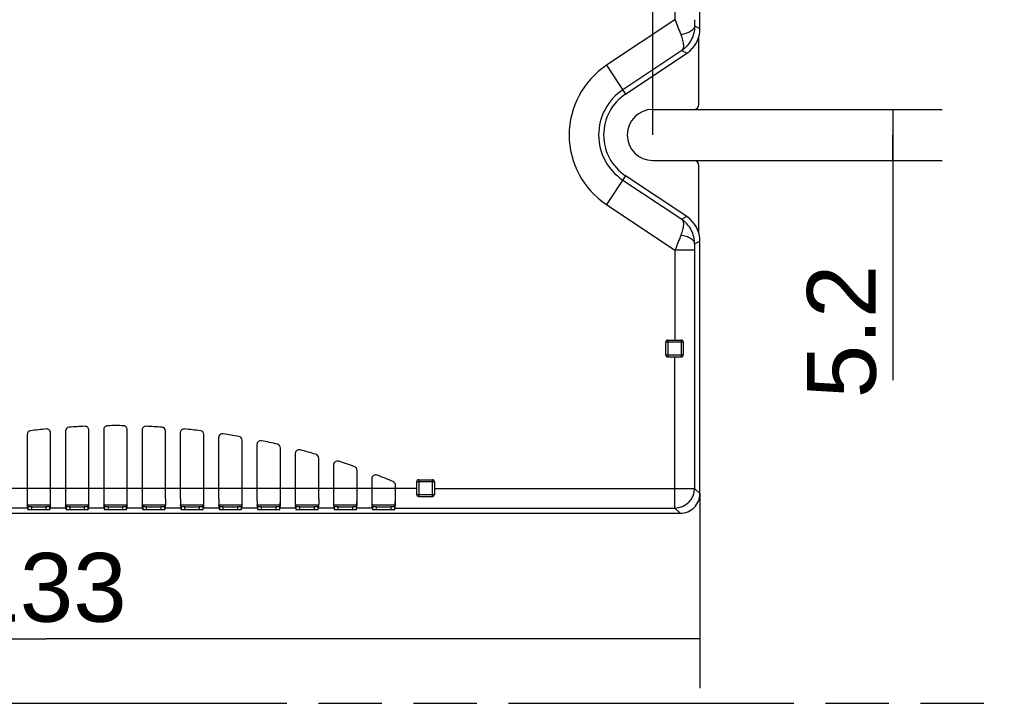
# Model space of a CAD drawing. Header units: millimetres. Extents: x 0 to 210, y 0 to 297.
# Tile 9 of 26: x 82 to 112, y 133 to 154. Entities that reach past the tile are written whole.
import ezdxf
from ezdxf.enums import TextEntityAlignment as Align

# ---------------------------------------------------------------- set-up
doc = ezdxf.new("R2010")
doc.units = ezdxf.units.MM
doc.header["$LTSCALE"] = 19.36
doc.linetypes.add('PHANTOM', pattern=[0.8, 0.45, -0.05, 0.1, -0.05, 0.1, -0.05])
doc.layers.get('0').update_dxf_attribs({"linetype": 'CONTINUOUS'})
doc.layers.add('DEFAULT_3', color=7, linetype='PHANTOM')
doc.layers.add('Z_DIM_2D', color=7, linetype='CONTINUOUS')
doc.styles.add('TEXTSTYLE_3', font='helveticaneueltw1g-ltcn.otf')
doc.dimstyles.new('DIMSTYLE_2', dxfattribs={"dimtxt": 2.1, "dimasz": 3.5, "dimexe": 1.5, "dimexo": 0, "dimgap": 0.525, "dimtad": 1, "dimdec": 1, "dimlfac": 3.333333, "dimdsep": 46, "dimtxsty": 'TEXTSTYLE_3', "dimblk": '_FILLED', "dimblk1": '_FILLED', "dimblk2": '_FILLED', "dimcen": 0.09, "dimclrt": 5, "dimadec": 3, "dimazin": 2, "dimtp": 0.5, "dimtm": 0.5, "dimtfac": 1, "dimtdec": 1, "dimtofl": 0, "dimtmove": 0, "dimatfit": 3, "dimldrblk": '_FILLED', "dimfxl": 0, "dimtolj": 1, "dimarcsym": 0})
doc.dimstyles.new('DIMSTYLE_3', dxfattribs={"dimtxt": 2.1, "dimasz": 3.5, "dimexe": 1.5, "dimexo": 0, "dimgap": 0.525, "dimtad": 1, "dimdec": 3, "dimlfac": 3.333333, "dimdsep": 46, "dimtxsty": 'TEXTSTYLE_3', "dimblk": '_FILLED', "dimblk1": '_FILLED', "dimblk2": '_FILLED', "dimcen": 0.09, "dimclrt": 5, "dimadec": 3, "dimazin": 2, "dimtp": 0.1, "dimtm": 0.1, "dimtfac": 1, "dimtdec": 3, "dimtofl": 0, "dimtmove": 0, "dimatfit": 3, "dimldrblk": '_FILLED', "dimfxl": 0, "dimtolj": 1, "dimarcsym": 0})

# ---------------------------------------------------------------- blocks, each defined once
blk = doc.blocks.new('*D3')
at = {"layer": 'Z_DIM_2D', "color": 2, "linetype": 'Continuous', "transparency": 16777216}
for p, q in [((62.526, 139.069), (62.526, 133.145)), ((102.438, 139.081), (102.438, 133.145)), ((62.526, 134.645), (82.482, 134.645)), ((102.438, 134.645), (82.482, 134.645))]:
    blk.add_line(p, q, dxfattribs=at)
at = {"layer": 'Z_DIM_2D', "color": 5, "linetype": 'Continuous', "transparency": 16777216, "style": 'TEXTSTYLE_3'}
blk.add_text('133', height=2.1, dxfattribs=at).set_placement((82.482, 135.17), align=Align.CENTER)
blk = doc.blocks.new('_FILLED')
at = {"color": 0, "linetype": 'ByBlock'}
blk.add_solid([(0, 0), (-1, 0.125), (-1, -0.125)], dxfattribs=at)
blk = doc.blocks.new('_NONE')
blk = doc.blocks.new('*D5')
at = {"layer": 'Z_DIM_2D', "color": 2, "linetype": 'Continuous', "transparency": 16777216}
for p, q in [((102.253, 150.811), (109.835, 150.811)), ((108.335, 150.811), (108.335, 150.031)), ((108.335, 149.251), (108.335, 150.031)), ((108.335, 150.031), (108.335, 142.543)), ((102.253, 149.251), (109.835, 149.251))]:
    blk.add_line(p, q, dxfattribs=at)
at = {"layer": 'Z_DIM_2D', "color": 5, "linetype": 'Continuous', "transparency": 16777216, "style": 'TEXTSTYLE_3'}
blk.add_text('5.2', height=2.1, rotation=90, dxfattribs=at).set_placement((107.81, 146.07), align=Align.RIGHT)
blk = doc.blocks.new('*D6')
at = {"layer": 'Z_DIM_2D', "color": 2, "linetype": 'Continuous', "transparency": 16777216}
for p, q in [((64.245, 150.031), (64.245, 164.819)), ((100.998, 150.031), (100.998, 164.819)), ((64.245, 163.319), (82.621, 163.319)), ((100.998, 163.319), (82.621, 163.319))]:
    blk.add_line(p, q, dxfattribs=at)
at = {"layer": 'Z_DIM_2D', "color": 5, "linetype": 'Continuous', "transparency": 16777216, "style": 'TEXTSTYLE_3'}
blk.add_text('122.5', height=2.1, dxfattribs=at).set_placement((80.887, 163.844), align=Align.CENTER)

msp = doc.modelspace()

# ---------------------------------------------------------------- linework, layer by layer
at = {"color": 7, "linetype": 'Continuous'}
for p, q in [((102.43757, 153.27251), (102.43757, 160.98089)), ((102.40301, 150.96073), (102.40301, 153.02819)), ((100.16669, 151.27961), (102.03624, 152.52346)), ((100.99757, 150.81076), (102.25304, 150.81076)), ((100.99757, 149.25076), (102.25304, 149.25076)), ((102.40301, 147.03296), (102.40301, 149.10079)), ((102.03642, 147.53731), (100.16639, 148.7821)), ((102.43757, 139.08063), (102.43757, 146.78837)), ((101.45383, 143.76698), (101.87383, 143.76698)), ((101.39383, 143.31698), (101.39383, 143.70698)), ((101.93383, 143.31698), (101.93383, 143.70698)), ((101.45383, 143.25698), (101.87383, 143.25698)), ((81.88836, 140.88299), (81.88836, 138.92594)), ((82.60679, 138.7224), (82.60679, 140.9347)), ((83.05836, 140.99061), (83.05836, 138.92594)), ((83.77679, 138.7224), (83.77679, 141.01635)), ((84.22836, 141.03493), (84.22836, 138.92594)), ((84.94679, 138.7224), (84.94679, 141.03493)), ((85.39836, 141.01635), (85.39836, 138.92594)), ((86.11679, 138.92594), (86.11679, 140.99061)), ((86.56836, 140.9347), (86.56836, 138.92594)), ((87.28679, 138.7224), (87.28679, 140.88299)), ((87.73836, 140.78925), (87.73836, 138.92594)), ((88.45679, 138.7224), (88.45679, 140.71112)), ((88.90836, 140.57872), (88.90836, 138.92594)), ((89.62679, 138.7224), (89.62679, 140.47345)), ((90.07836, 140.30114), (90.07836, 138.92594)), ((90.79679, 138.92594), (90.79679, 140.16772)), ((91.24836, 139.95382), (91.24836, 138.92594)), ((91.96679, 138.7224), (91.96679, 139.7909)), ((92.41836, 139.53317), (92.41836, 138.92594)), ((93.13679, 138.7224), (93.13633, 139.35498)), ((93.78928, 139.05462), (93.78928, 139.44462)), ((93.84928, 139.50462), (94.26928, 139.50462)), ((94.32928, 139.44462), (94.32928, 139.05462)), ((93.84928, 138.99462), (94.26928, 138.99462)), ((81.88836, 138.74033), (81.88836, 138.72242)), ((81.9101, 138.68473), (81.89428, 138.73218)), ((81.89428, 138.64221), (81.9101, 138.59476)), ((81.9101, 138.68473), (81.9101, 138.59476)), ((82.03009, 138.68162), (82.46505, 138.68162)), ((82.60086, 138.73218), (82.58505, 138.68473)), ((82.58505, 138.59476), (82.58505, 138.68473)), ((82.58505, 138.59476), (82.60086, 138.64221)), ((83.05836, 138.74033), (83.05836, 138.72242)), ((83.0801, 138.68473), (83.06428, 138.73218)), ((83.06428, 138.64221), (83.0801, 138.59476)), ((83.0801, 138.68473), (83.0801, 138.59476)), ((83.20009, 138.68162), (83.63505, 138.68162)), ((83.77086, 138.73218), (83.75505, 138.68473)), ((83.75505, 138.59476), (83.75505, 138.68473)), ((83.75505, 138.59476), (83.77086, 138.64221)), ((84.22836, 138.74033), (84.22836, 138.72242)), ((84.2501, 138.68473), (84.23428, 138.73218)), ((84.23428, 138.64221), (84.2501, 138.59476)), ((84.2501, 138.68473), (84.2501, 138.59476)), ((84.37009, 138.68162), (84.80505, 138.68162)), ((84.94086, 138.73218), (84.92505, 138.68473)), ((84.92505, 138.59476), (84.92505, 138.68473)), ((84.92505, 138.59476), (84.94086, 138.64221)), ((85.39836, 138.73969), (85.39836, 138.72242)), ((85.4201, 138.68473), (85.40428, 138.73218)), ((85.40428, 138.64221), (85.4201, 138.59476)), ((85.4201, 138.68473), (85.4201, 138.59476)), ((85.54009, 138.68162), (85.97505, 138.68162)), ((86.11086, 138.73218), (86.09505, 138.68473)), ((86.09505, 138.59476), (86.09505, 138.68473)), ((86.09505, 138.59476), (86.11086, 138.64221)), ((86.11679, 138.7224), (86.11679, 138.73969)), ((86.56836, 138.74033), (86.56836, 138.72242)), ((86.5901, 138.68473), (86.57428, 138.73218)), ((86.57428, 138.64221), (86.5901, 138.59476)), ((86.5901, 138.68473), (86.5901, 138.59476)), ((86.71009, 138.68162), (87.14505, 138.68162)), ((87.28086, 138.73218), (87.26505, 138.68473)), ((87.26505, 138.59476), (87.26505, 138.68473)), ((87.26505, 138.59476), (87.28086, 138.64221)), ((87.73836, 138.74033), (87.73836, 138.72242)), ((87.7601, 138.68473), (87.74428, 138.73218)), ((87.74428, 138.64221), (87.7601, 138.59476)), ((87.7601, 138.68473), (87.7601, 138.59476)), ((87.88009, 138.68162), (88.31505, 138.68162)), ((88.45086, 138.73218), (88.43505, 138.68473)), ((88.43505, 138.59476), (88.43505, 138.68473)), ((88.43505, 138.59476), (88.45086, 138.64221)), ((88.90836, 138.74033), (88.90836, 138.72242)), ((88.9301, 138.68473), (88.91428, 138.73218)), ((88.91428, 138.64221), (88.9301, 138.59476)), ((88.9301, 138.68473), (88.9301, 138.59476)), ((89.05009, 138.68162), (89.48505, 138.68162)), ((89.62086, 138.73218), (89.60505, 138.68473)), ((89.60505, 138.59476), (89.60505, 138.68473)), ((89.60505, 138.59476), (89.62086, 138.64221)), ((90.07836, 138.74035), (90.07836, 138.67371)), ((90.1001, 138.68473), (90.08428, 138.73218)), ((90.08428, 138.64221), (90.1001, 138.59476)), ((90.1001, 138.68473), (90.1001, 138.59476)), ((90.22009, 138.68162), (90.65505, 138.68162)), ((90.79086, 138.73218), (90.77505, 138.68473)), ((90.77505, 138.59476), (90.77505, 138.68473)), ((90.77505, 138.59476), (90.79086, 138.64221)), ((90.79679, 138.67371), (90.79679, 138.74036)), ((91.24836, 138.74033), (91.24836, 138.72242)), ((91.2701, 138.68473), (91.25428, 138.73218)), ((91.25428, 138.64221), (91.2701, 138.59476)), ((91.2701, 138.68473), (91.2701, 138.59476)), ((91.39009, 138.68162), (91.82505, 138.68162)), ((91.96086, 138.73218), (91.94505, 138.68473)), ((91.94505, 138.59476), (91.94505, 138.68473)), ((91.94505, 138.59476), (91.96086, 138.64221)), ((92.41836, 138.74033), (92.41836, 138.72242)), ((92.4401, 138.68473), (92.42428, 138.73218)), ((92.42428, 138.64221), (92.4401, 138.59476)), ((92.4401, 138.68473), (92.4401, 138.59476)), ((92.56009, 138.68162), (92.99505, 138.68162)), ((93.13086, 138.73218), (93.11505, 138.68473)), ((93.11505, 138.59476), (93.11505, 138.68473)), ((93.11505, 138.59476), (93.13086, 138.64221)), ((68.2456, 138.48076), (101.8377, 138.48076)), ((82.03009, 138.59165), (82.46505, 138.59165)), ((83.20009, 138.59165), (83.63505, 138.59165)), ((84.37009, 138.59165), (84.80505, 138.59165)), ((85.54009, 138.59165), (85.97505, 138.59165)), ((86.71009, 138.59165), (87.14505, 138.59165)), ((87.88009, 138.59165), (88.31505, 138.59165)), ((89.05009, 138.59165), (89.48505, 138.59165)), ((90.22009, 138.59165), (90.65505, 138.59165)), ((91.39009, 138.59165), (91.82505, 138.59165)), ((92.56009, 138.59165), (92.99505, 138.59165))]:
    msp.add_line(p, q, dxfattribs=at)
at = {"color": 9, "linetype": 'Continuous'}
for p, q in [((101.67632, 156.29454), (101.67632, 153.54936)), ((101.67632, 153.54936), (99.58313, 152.15672)), ((102.43757, 153.27251), (102.27732, 153.35837)), ((101.88244, 152.60587), (100.08149, 151.40766)), ((101.88244, 152.60587), (102.03624, 152.52346)), ((99.58313, 152.15672), (100.16669, 151.27961)), ((100.16639, 148.7821), (99.58263, 147.90513)), ((100.08117, 148.65407), (101.88261, 147.45493)), ((99.58263, 147.90513), (101.67632, 146.51145)), ((102.03642, 147.53731), (101.88261, 147.45493)), ((102.27732, 146.70254), (102.43757, 146.78837)), ((102.27612, 146.51145), (101.67632, 146.51145)), ((101.67632, 146.51145), (101.67632, 143.76698)), ((102.27612, 146.51145), (102.27612, 139.24201)), ((101.45383, 143.76698), (101.45383, 143.25698)), ((101.87383, 143.25698), (101.87383, 143.76698)), ((101.93383, 143.70698), (101.39383, 143.70698)), ((101.39383, 143.31698), (101.93383, 143.31698)), ((101.67632, 138.64221), (101.67632, 143.25698)), ((93.78928, 139.24201), (70.11563, 139.24201)), ((94.32928, 139.44462), (93.78928, 139.44462)), ((93.84928, 139.50462), (93.84928, 138.99462)), ((94.26928, 138.99462), (94.26928, 139.50462)), ((94.32928, 139.24201), (102.27612, 139.24201)), ((102.43757, 139.08055), (102.27612, 139.24201)), ((93.78928, 139.05462), (94.32928, 139.05462)), ((81.89428, 138.64221), (81.43086, 138.64221)), ((82.60086, 138.73218), (81.89428, 138.73218)), ((82.03009, 138.59165), (82.03009, 138.68162)), ((82.46505, 138.68162), (82.46505, 138.59165)), ((83.06428, 138.64221), (82.60086, 138.64221)), ((83.77086, 138.73218), (83.06428, 138.73218)), ((83.20009, 138.59165), (83.20009, 138.68162)), ((83.63505, 138.68162), (83.63505, 138.59165)), ((84.23428, 138.64221), (83.77086, 138.64221)), ((84.94086, 138.73218), (84.23428, 138.73218)), ((84.37009, 138.59165), (84.37009, 138.68162)), ((84.80505, 138.68162), (84.80505, 138.59165)), ((85.40428, 138.64221), (84.94086, 138.64221)), ((86.11086, 138.73218), (85.40428, 138.73218)), ((85.54009, 138.59165), (85.54009, 138.68162)), ((85.97505, 138.68162), (85.97505, 138.59165)), ((86.57428, 138.64221), (86.11086, 138.64221)), ((87.28086, 138.73218), (86.57428, 138.73218)), ((86.71009, 138.59165), (86.71009, 138.68162)), ((87.14505, 138.68162), (87.14505, 138.59165)), ((87.74428, 138.64221), (87.28086, 138.64221)), ((88.45086, 138.73218), (87.74428, 138.73218)), ((87.88009, 138.59165), (87.88009, 138.68162)), ((88.31505, 138.68162), (88.31505, 138.59165)), ((88.91428, 138.64221), (88.45086, 138.64221)), ((89.62086, 138.73218), (88.91428, 138.73218)), ((89.05009, 138.59165), (89.05009, 138.68162)), ((89.48505, 138.68162), (89.48505, 138.59165)), ((90.08428, 138.64221), (89.62086, 138.64221)), ((90.79086, 138.73218), (90.08428, 138.73218)), ((90.22009, 138.59165), (90.22009, 138.68162)), ((90.65505, 138.68162), (90.65505, 138.59165)), ((91.25428, 138.64221), (90.79086, 138.64221)), ((91.96086, 138.73218), (91.25428, 138.73218)), ((91.39009, 138.59165), (91.39009, 138.68162)), ((91.82505, 138.68162), (91.82505, 138.59165)), ((92.42428, 138.64221), (91.96086, 138.64221)), ((93.13086, 138.73218), (92.42428, 138.73218)), ((92.56009, 138.59165), (92.56009, 138.68162)), ((92.99505, 138.68162), (92.99505, 138.59165)), ((93.13086, 138.64221), (101.67632, 138.64221)), ((101.67632, 138.64221), (101.83778, 138.48076))]:
    msp.add_line(p, q, dxfattribs=at)
for centre, radius, start, end in [((177.70658, 182.92598), 81.50821, 201.1255709, 201.4702639), ((115.84004, 153.53945), 13.56393, 179.958167, 180.764936), ((100.99757, 150.03076), 2.5535, 123.636514, 236.35), ((100.99757, 150.03076), 1.6538, 123.636572, 236.35), ((173.06653, 118.93396), 76.53156, 158.511587, 158.8788379), ((117.00916, 146.514), 14.73304, 179.266777, 180.009913), ((101.67583, 139.2425), 0.60029, 270.046841, 359.953159)]:
    msp.add_arc(centre, radius, start, end, dxfattribs=at)
at = {"color": 7, "linetype": 'Continuous'}
for centre, radius, start, end in [((100.99757, 150.03076), 1.5, 123.636572, 236.35), ((100.99757, 150.03076), 0.78, 90, 270), ((101.45383, 143.70698), 0.06, 90, 180), ((101.87383, 143.70698), 0.06, 0, 90), ((101.45383, 143.31698), 0.06, 180, 270), ((101.87383, 143.31698), 0.06, 270, 360), ((82.48679, 140.9347), 0.11999, 0.000068, 95.537838), ((83.17835, 140.99061), 0.11999, 93.707959, 179.999766), ((83.65679, 141.01635), 0.11999, 0.000142, 92.451905), ((84.82679, 141.03493), 0.11999, 0.000575, 90.313733), ((85.51835, 141.01635), 0.11999, 87.548562, 179.999858), ((85.99679, 140.99061), 0.11999, 0.000233, 86.292462), ((86.68835, 140.9347), 0.11999, 84.462653, 179.999931), ((82.00835, 140.88299), 0.11999, 96.799346, 179.999743), ((87.1668, 140.88299), 0.11999, 0.000257, 83.201054), ((87.85835, 140.78925), 0.11999, 81.360516, 180.000029), ((88.3368, 140.71112), 0.11999, 0.000271, 80.089601), ((89.02835, 140.57872), 0.11999, 78.2326, 180.000157), ((89.5068, 140.47345), 0.11999, 0.000045, 76.94853), ((90.19835, 140.30114), 0.11999, 75.068633, 180.000322), ((90.6768, 140.16772), 0.11999, 0.00006, 73.76672), ((91.36835, 139.95382), 0.11999, 71.855544, 179.999873), ((91.8468, 139.7909), 0.11999, 0.000069, 70.532534), ((92.53835, 139.53317), 0.11999, 68.583477, 180.000399), ((93.0168, 139.33899), 0.11999, 7.618659, 67.232389), ((93.84928, 139.44462), 0.06, 90, 180), ((94.26928, 139.44462), 0.06, 0, 90), ((93.84928, 139.05462), 0.06, 180, 270), ((94.26928, 139.05462), 0.06, 270, 360), ((101.8378, 139.08053), 0.59977, 269.99097, 0.008883), ((103.93677, 139.02555), 22.0471, 180.258878, 180.741247), ((75.81426, 138.90677), 6.78956, 358.91145, 359.349237), ((105.10677, 139.02555), 22.0471, 180.258878, 180.741247), ((76.98426, 138.90677), 6.78956, 358.91145, 359.349237), ((106.27677, 139.02555), 22.0471, 180.258878, 180.741247), ((78.15426, 138.90677), 6.78956, 358.91145, 359.349237), ((107.34729, 139.02474), 21.94761, 180.257915, 180.744149), ((108.61677, 139.02555), 22.0471, 180.258878, 180.741247), ((80.49426, 138.90677), 6.78956, 358.91145, 359.349237), ((109.78677, 139.02555), 22.0471, 180.258878, 180.741247), ((81.66426, 138.90677), 6.78956, 358.91145, 359.349237), ((110.95677, 139.02555), 22.0471, 180.258878, 180.741247), ((82.83426, 138.90677), 6.78956, 358.91145, 359.349237), ((112.1463, 139.0257), 22.06662, 180.259032, 180.74094), ((113.29677, 139.02555), 22.0471, 180.258878, 180.741247), ((85.17426, 138.90677), 6.78956, 358.91145, 359.349237), ((114.46677, 139.02555), 22.0471, 180.258878, 180.741247), ((86.34426, 138.90677), 6.78956, 358.91145, 359.349237)]:
    msp.add_arc(centre, radius, start, end, dxfattribs=at)
for centre, major_axis, ratio, start_param, end_param in [((101.53726, 153.27284), (0.79366, -0.42523), 0.99955902, -0.49168011, 0.4916801), ((102.25298, 150.96079), (0.10611, -0.10611), 0.99956151, -0.78517887, 0.78517887), ((102.25298, 149.10073), (0.10611, 0.10611), 0.99956151, -0.78517887, 0.78517887), ((101.53726, 146.78804), (0.79371, 0.42514), 0.99955908, -0.49156298, 0.49156298), ((84.58757, 119.25786), (-21.89921, 0), 0.99996192, -1.47418803, -1.45209206), ((84.58757, 119.25786), (-21.89921, 0), 0.99996192, -1.52804615, -1.50604633), ((84.58757, 119.25786), (-21.89921, 0), 0.99996192, -1.58173424, -1.56014003), ((84.58757, 119.25786), (-21.89921, 0), 0.99996192, -1.63554628, -1.61354646), ((84.58757, 119.25786), (-21.89921, 0), 0.99996192, -1.68950056, -1.66740458), ((84.58757, 119.25786), (-21.89921, 0), 0.99996192, -1.74380471, -1.72154563), ((84.58757, 119.25786), (-21.89921, 0), 0.99996192, -1.79862981, -1.77613621), ((84.58757, 119.25786), (-21.89921, 0), 0.99996192, -1.85416178, -1.83135545), ((84.58757, 119.25786), (-21.89921, 0), 0.99996192, -1.91060785, -1.88740119), ((84.58757, 119.25786), (-21.89921, 0), 0.99996192, -1.96820508, -1.94449675)]:
    msp.add_ellipse(centre, major_axis=major_axis, ratio=ratio, start_param=start_param, end_param=end_param, dxfattribs=at)
at = {"color": 9, "linetype": 'Continuous'}
for points, knots in [([(102.27732, 153.35837), (102.2759, 153.32966), (102.25684, 153.28351), (102.2108, 153.23338), (102.13856, 153.17883), (102.01825, 153.12601), (101.91177, 153.10138), (101.85442, 153.09249)], [0, 0, 0, 0, 0.16262267, 0.26490759, 0.3842969, 0.67172079, 1, 1, 1, 1]), ([(101.85442, 153.09249), (101.87652, 153.03634), (101.90427, 152.9549), (101.92695, 152.84791), (101.93949, 152.74328), (101.92939, 152.64297), (101.88243, 152.60586)], [0, 0, 0, 0, 0.35839216, 0.510918, 0.64452032, 1, 1, 1, 1]), ([(102.27732, 153.35837), (102.278, 153.21074), (102.20603, 152.91374), (102.00187, 152.6869), (101.88244, 152.60587)], [0, 0, 0, 0, 0.50565378, 1, 1, 1, 1]), ([(101.88261, 147.45493), (101.90334, 147.43861), (101.92505, 147.39738), (101.93476, 147.33568), (101.93473, 147.25074), (101.91059, 147.12535), (101.87623, 147.02346), (101.85457, 146.96847)], [0, 0, 0, 0, 0.15520575, 0.2533435, 0.36861057, 0.65227091, 1, 1, 1, 1]), ([(102.27732, 146.70254), (102.27796, 146.84878), (102.20687, 147.14558), (102.00313, 147.37313), (101.88261, 147.45493)], [0, 0, 0, 0, 0.50101387, 1, 1, 1, 1]), ([(102.27732, 146.70254), (102.27584, 146.73243), (102.25533, 146.7802), (102.20694, 146.83102), (102.1333, 146.88493), (102.01428, 146.93598), (101.90994, 146.95988), (101.85455, 146.96848)], [0, 0, 0, 0, 0.16935322, 0.27482491, 0.39653566, 0.68284688, 1, 1, 1, 1])]:
    msp.add_open_spline(points, degree=3, knots=knots, dxfattribs=at)
at = {"color": 7, "linetype": 'Continuous'}
for points, knots in [([(84.3542, 141.15477), (84.35269, 141.15485), (84.3503, 141.15493), (84.33238, 141.15493), (84.30023, 141.14823), (84.26087, 141.12146), (84.23453, 141.08181), (84.22836, 141.05047), (84.22836, 141.03493)], [0, 0, 0, 0, 0.0235688, 0.03717674, 0.27852488, 0.51859297, 0.75865827, 1, 1, 1, 1]), ([(81.89178, 138.72241), (81.89195, 138.71135), (81.89237, 138.69208), (81.89266, 138.66746), (81.89377, 138.65194), (81.89358, 138.64431), (81.89428, 138.64221)], [0, 0, 0, 0, 0.41368428, 0.72119678, 0.91757764, 1, 1, 1, 1]), ([(81.89378, 138.73692), (81.89381, 138.73632), (81.89396, 138.73475), (81.89397, 138.73312), (81.89428, 138.73218)], [0, 0, 0, 0, 0.3763799, 1, 1, 1, 1]), ([(82.03009, 138.68162), (82.01486, 138.68162), (81.99273, 138.68171), (81.96461, 138.68212), (81.94661, 138.68242), (81.93211, 138.68306), (81.92051, 138.68308), (81.91472, 138.68445), (81.91036, 138.68392), (81.9101, 138.68473)], [0, 0, 0, 0, 0.38035359, 0.55234149, 0.70334209, 0.82771506, 0.92064783, 0.9786947, 1, 1, 1, 1]), ([(82.58505, 138.68473), (82.58478, 138.68392), (82.58042, 138.68445), (82.57463, 138.68308), (82.56303, 138.68306), (82.54853, 138.68242), (82.53054, 138.68212), (82.50241, 138.68171), (82.48028, 138.68162), (82.46505, 138.68162)], [0, 0, 0, 0, 0.02130546, 0.07935228, 0.1722852, 0.29665825, 0.4476589, 0.61964675, 1, 1, 1, 1]), ([(82.60086, 138.73218), (82.60128, 138.73342), (82.60129, 138.73781), (82.60234, 138.75289), (82.60239, 138.76687), (82.6026, 138.77778)], [0, 0, 0, 0, 0.08584441, 0.28240152, 1, 1, 1, 1]), ([(82.60086, 138.64221), (82.60156, 138.64431), (82.60138, 138.65194), (82.60248, 138.66746), (82.60277, 138.69208), (82.60319, 138.71134), (82.60336, 138.72241)], [0, 0, 0, 0, 0.08242017, 0.27878619, 0.58629902, 1, 1, 1, 1]), ([(83.06178, 138.72241), (83.06195, 138.71135), (83.06237, 138.69208), (83.06266, 138.66746), (83.06377, 138.65194), (83.06358, 138.64431), (83.06428, 138.64221)], [0, 0, 0, 0, 0.41368428, 0.72119678, 0.91757764, 1, 1, 1, 1]), ([(83.06378, 138.73692), (83.06381, 138.73632), (83.06396, 138.73475), (83.06397, 138.73312), (83.06428, 138.73218)], [0, 0, 0, 0, 0.3763799, 1, 1, 1, 1]), ([(83.20009, 138.68162), (83.18486, 138.68162), (83.16273, 138.68171), (83.13461, 138.68212), (83.11661, 138.68242), (83.10211, 138.68306), (83.09051, 138.68308), (83.08472, 138.68445), (83.08036, 138.68392), (83.0801, 138.68473)], [0, 0, 0, 0, 0.38035359, 0.55234149, 0.70334209, 0.82771506, 0.92064783, 0.9786947, 1, 1, 1, 1]), ([(83.75505, 138.68473), (83.75478, 138.68392), (83.75042, 138.68445), (83.74463, 138.68308), (83.73303, 138.68306), (83.71853, 138.68242), (83.70054, 138.68212), (83.67241, 138.68171), (83.65028, 138.68162), (83.63505, 138.68162)], [0, 0, 0, 0, 0.02130546, 0.07935228, 0.1722852, 0.29665825, 0.4476589, 0.61964675, 1, 1, 1, 1]), ([(83.77086, 138.73218), (83.77128, 138.73342), (83.77129, 138.73781), (83.77234, 138.75289), (83.77239, 138.76687), (83.7726, 138.77778)], [0, 0, 0, 0, 0.08584441, 0.28240152, 1, 1, 1, 1]), ([(83.77086, 138.64221), (83.77156, 138.64431), (83.77138, 138.65194), (83.77248, 138.66746), (83.77277, 138.69208), (83.77319, 138.71134), (83.77336, 138.72241)], [0, 0, 0, 0, 0.08242017, 0.27878619, 0.58629902, 1, 1, 1, 1]), ([(84.23178, 138.72241), (84.23195, 138.71135), (84.23237, 138.69208), (84.23266, 138.66746), (84.23377, 138.65194), (84.23358, 138.64431), (84.23428, 138.64221)], [0, 0, 0, 0, 0.41368428, 0.72119678, 0.91757764, 1, 1, 1, 1]), ([(84.23378, 138.73692), (84.23381, 138.73632), (84.23396, 138.73475), (84.23397, 138.73312), (84.23428, 138.73218)], [0, 0, 0, 0, 0.3763799, 1, 1, 1, 1]), ([(84.37009, 138.68162), (84.35486, 138.68162), (84.33273, 138.68171), (84.30461, 138.68212), (84.28661, 138.68242), (84.27211, 138.68306), (84.26051, 138.68308), (84.25472, 138.68445), (84.25036, 138.68392), (84.2501, 138.68473)], [0, 0, 0, 0, 0.38035359, 0.55234149, 0.70334209, 0.82771506, 0.92064783, 0.9786947, 1, 1, 1, 1]), ([(84.92505, 138.68473), (84.92478, 138.68392), (84.92042, 138.68445), (84.91463, 138.68308), (84.90303, 138.68306), (84.88853, 138.68242), (84.87054, 138.68212), (84.84241, 138.68171), (84.82028, 138.68162), (84.80505, 138.68162)], [0, 0, 0, 0, 0.02130546, 0.07935228, 0.1722852, 0.29665825, 0.4476589, 0.61964675, 1, 1, 1, 1]), ([(84.94086, 138.73218), (84.94128, 138.73342), (84.94129, 138.73781), (84.94234, 138.75289), (84.94239, 138.76687), (84.9426, 138.77778)], [0, 0, 0, 0, 0.08584441, 0.28240152, 1, 1, 1, 1]), ([(84.94086, 138.64221), (84.94156, 138.64431), (84.94138, 138.65194), (84.94248, 138.66746), (84.94277, 138.69208), (84.94319, 138.71134), (84.94336, 138.72241)], [0, 0, 0, 0, 0.08242017, 0.27878619, 0.58629902, 1, 1, 1, 1]), ([(85.40178, 138.72241), (85.40195, 138.71135), (85.40237, 138.69208), (85.40266, 138.66746), (85.40377, 138.65194), (85.40358, 138.64431), (85.40428, 138.64221)], [0, 0, 0, 0, 0.41368428, 0.72119678, 0.91757764, 1, 1, 1, 1]), ([(85.40378, 138.73692), (85.40381, 138.73632), (85.40396, 138.73475), (85.40397, 138.73312), (85.40428, 138.73218)], [0, 0, 0, 0, 0.37637963, 1, 1, 1, 1]), ([(85.54009, 138.68162), (85.52486, 138.68162), (85.50273, 138.68171), (85.47461, 138.68212), (85.45661, 138.68242), (85.44211, 138.68306), (85.43051, 138.68308), (85.42472, 138.68445), (85.42036, 138.68392), (85.4201, 138.68473)], [0, 0, 0, 0, 0.38035389, 0.5523419, 0.70334255, 0.82771551, 0.92064822, 0.97869487, 1, 1, 1, 1]), ([(86.09505, 138.68473), (86.09478, 138.68392), (86.09042, 138.68445), (86.08463, 138.68308), (86.07303, 138.68306), (86.05853, 138.68242), (86.04053, 138.68212), (86.01241, 138.68171), (85.99028, 138.68162), (85.97505, 138.68162)], [0, 0, 0, 0, 0.02130546, 0.0793523, 0.17228525, 0.29665833, 0.447659, 0.61964685, 1, 1, 1, 1]), ([(86.11086, 138.64221), (86.11156, 138.64431), (86.11138, 138.65194), (86.11248, 138.66746), (86.11277, 138.69208), (86.11319, 138.71134), (86.11336, 138.72241)], [0, 0, 0, 0, 0.08242066, 0.27878975, 0.58630184, 1, 1, 1, 1]), ([(86.11524, 138.92594), (86.11514, 138.90802), (86.11475, 138.84594), (86.11421, 138.78386), (86.11361, 138.73969)], [0, 0, 0, 0, 0.28858251, 1, 1, 1, 1]), ([(86.57178, 138.72241), (86.57195, 138.71135), (86.57237, 138.69208), (86.57266, 138.66746), (86.57377, 138.65194), (86.57358, 138.64431), (86.57428, 138.64221)], [0, 0, 0, 0, 0.41368428, 0.72119678, 0.91757764, 1, 1, 1, 1]), ([(86.57378, 138.73692), (86.57381, 138.73632), (86.57396, 138.73475), (86.57397, 138.73312), (86.57428, 138.73218)], [0, 0, 0, 0, 0.3763799, 1, 1, 1, 1]), ([(86.71009, 138.68162), (86.69486, 138.68162), (86.67273, 138.68171), (86.64461, 138.68212), (86.62661, 138.68242), (86.61211, 138.68306), (86.60051, 138.68308), (86.59472, 138.68445), (86.59036, 138.68392), (86.5901, 138.68473)], [0, 0, 0, 0, 0.38035359, 0.55234149, 0.70334209, 0.82771506, 0.92064783, 0.9786947, 1, 1, 1, 1]), ([(87.26505, 138.68473), (87.26478, 138.68392), (87.26042, 138.68445), (87.25463, 138.68308), (87.24303, 138.68306), (87.22853, 138.68242), (87.21054, 138.68212), (87.18241, 138.68171), (87.16028, 138.68162), (87.14505, 138.68162)], [0, 0, 0, 0, 0.02130546, 0.07935228, 0.1722852, 0.29665825, 0.4476589, 0.61964675, 1, 1, 1, 1]), ([(87.28086, 138.73218), (87.28128, 138.73342), (87.28129, 138.73781), (87.28234, 138.75289), (87.28239, 138.76687), (87.2826, 138.77778)], [0, 0, 0, 0, 0.08584441, 0.28240152, 1, 1, 1, 1]), ([(87.28086, 138.64221), (87.28156, 138.64431), (87.28138, 138.65194), (87.28248, 138.66746), (87.28277, 138.69208), (87.28319, 138.71134), (87.28336, 138.72241)], [0, 0, 0, 0, 0.08242017, 0.27878619, 0.58629902, 1, 1, 1, 1]), ([(87.74178, 138.72241), (87.74195, 138.71135), (87.74237, 138.69208), (87.74266, 138.66746), (87.74377, 138.65194), (87.74358, 138.64431), (87.74428, 138.64221)], [0, 0, 0, 0, 0.41368428, 0.72119678, 0.91757764, 1, 1, 1, 1]), ([(87.74378, 138.73692), (87.74381, 138.73632), (87.74396, 138.73475), (87.74397, 138.73312), (87.74428, 138.73218)], [0, 0, 0, 0, 0.3763799, 1, 1, 1, 1]), ([(87.88009, 138.68162), (87.86486, 138.68162), (87.84273, 138.68171), (87.81461, 138.68212), (87.79661, 138.68242), (87.78211, 138.68306), (87.77051, 138.68308), (87.76472, 138.68445), (87.76036, 138.68392), (87.7601, 138.68473)], [0, 0, 0, 0, 0.38035359, 0.55234149, 0.70334209, 0.82771506, 0.92064783, 0.9786947, 1, 1, 1, 1]), ([(88.43505, 138.68473), (88.43478, 138.68392), (88.43042, 138.68445), (88.42463, 138.68308), (88.41303, 138.68306), (88.39853, 138.68242), (88.38054, 138.68212), (88.35241, 138.68171), (88.33028, 138.68162), (88.31505, 138.68162)], [0, 0, 0, 0, 0.02130546, 0.07935228, 0.1722852, 0.29665825, 0.4476589, 0.61964675, 1, 1, 1, 1]), ([(88.45086, 138.73218), (88.45128, 138.73342), (88.45129, 138.73781), (88.45234, 138.75289), (88.45239, 138.76687), (88.4526, 138.77778)], [0, 0, 0, 0, 0.08584441, 0.28240152, 1, 1, 1, 1]), ([(88.45086, 138.64221), (88.45156, 138.64431), (88.45138, 138.65194), (88.45248, 138.66746), (88.45277, 138.69208), (88.45319, 138.71134), (88.45336, 138.72241)], [0, 0, 0, 0, 0.08242017, 0.27878619, 0.58629902, 1, 1, 1, 1]), ([(88.91178, 138.72241), (88.91195, 138.71135), (88.91237, 138.69208), (88.91266, 138.66746), (88.91377, 138.65194), (88.91358, 138.64431), (88.91428, 138.64221)], [0, 0, 0, 0, 0.41368428, 0.72119678, 0.91757764, 1, 1, 1, 1]), ([(88.91378, 138.73692), (88.91381, 138.73632), (88.91396, 138.73475), (88.91397, 138.73312), (88.91428, 138.73218)], [0, 0, 0, 0, 0.3763799, 1, 1, 1, 1]), ([(89.05009, 138.68162), (89.03486, 138.68162), (89.01273, 138.68171), (88.98461, 138.68212), (88.96661, 138.68242), (88.95211, 138.68306), (88.94051, 138.68308), (88.93472, 138.68445), (88.93036, 138.68392), (88.9301, 138.68473)], [0, 0, 0, 0, 0.38035359, 0.55234149, 0.70334209, 0.82771506, 0.92064783, 0.9786947, 1, 1, 1, 1]), ([(89.60505, 138.68473), (89.60478, 138.68392), (89.60042, 138.68445), (89.59463, 138.68308), (89.58303, 138.68306), (89.56853, 138.68242), (89.55054, 138.68212), (89.52241, 138.68171), (89.50028, 138.68162), (89.48505, 138.68162)], [0, 0, 0, 0, 0.02130546, 0.07935228, 0.1722852, 0.29665825, 0.4476589, 0.61964675, 1, 1, 1, 1]), ([(89.62086, 138.73218), (89.62128, 138.73342), (89.62129, 138.73781), (89.62234, 138.75289), (89.62239, 138.76687), (89.6226, 138.77778)], [0, 0, 0, 0, 0.08584441, 0.28240152, 1, 1, 1, 1]), ([(89.62086, 138.64221), (89.62156, 138.64431), (89.62138, 138.65194), (89.62248, 138.66746), (89.62277, 138.69208), (89.62319, 138.71134), (89.62336, 138.72241)], [0, 0, 0, 0, 0.08242017, 0.27878619, 0.58629902, 1, 1, 1, 1]), ([(90.08428, 138.64221), (90.08332, 138.6451), (90.08383, 138.65589), (90.08292, 138.66625), (90.08273, 138.67371)], [0, 0, 0, 0, 0.28964412, 1, 1, 1, 1]), ([(90.08378, 138.73692), (90.08381, 138.73632), (90.08396, 138.73475), (90.08397, 138.73312), (90.08428, 138.73218)], [0, 0, 0, 0, 0.37637963, 1, 1, 1, 1]), ([(90.22009, 138.68162), (90.20486, 138.68162), (90.18273, 138.68171), (90.15461, 138.68212), (90.13661, 138.68242), (90.12211, 138.68306), (90.11051, 138.68308), (90.10472, 138.68445), (90.10036, 138.68392), (90.1001, 138.68473)], [0, 0, 0, 0, 0.38035389, 0.5523419, 0.70334255, 0.82771551, 0.92064822, 0.97869487, 1, 1, 1, 1]), ([(90.76888, 138.68376), (90.75435, 138.68262), (90.71637, 138.68206), (90.67843, 138.68162), (90.65505, 138.68162)], [0, 0, 0, 0, 0.38387719, 1, 1, 1, 1]), ([(90.77505, 138.68473), (90.77487, 138.68419), (90.77203, 138.68438), (90.77039, 138.68388), (90.76888, 138.68376)], [0, 0, 0, 0, 0.27265057, 1, 1, 1, 1]), ([(90.79086, 138.64221), (90.79183, 138.6451), (90.79131, 138.65589), (90.79222, 138.66625), (90.79241, 138.67371)], [0, 0, 0, 0, 0.28965358, 1, 1, 1, 1]), ([(90.79524, 138.92594), (90.79514, 138.90811), (90.79475, 138.84624), (90.79422, 138.78438), (90.79362, 138.74036)], [0, 0, 0, 0, 0.28829128, 1, 1, 1, 1]), ([(91.25178, 138.72241), (91.25195, 138.71135), (91.25237, 138.69208), (91.25266, 138.66746), (91.25377, 138.65194), (91.25358, 138.64431), (91.25428, 138.64221)], [0, 0, 0, 0, 0.41368428, 0.72119678, 0.91757764, 1, 1, 1, 1]), ([(91.25378, 138.73692), (91.25381, 138.73632), (91.25396, 138.73475), (91.25397, 138.73312), (91.25428, 138.73218)], [0, 0, 0, 0, 0.3763799, 1, 1, 1, 1]), ([(91.39009, 138.68162), (91.37486, 138.68162), (91.35273, 138.68171), (91.32461, 138.68212), (91.30661, 138.68242), (91.29211, 138.68306), (91.28051, 138.68308), (91.27472, 138.68445), (91.27036, 138.68392), (91.2701, 138.68473)], [0, 0, 0, 0, 0.38035359, 0.55234149, 0.70334209, 0.82771506, 0.92064783, 0.9786947, 1, 1, 1, 1]), ([(91.94505, 138.68473), (91.94478, 138.68392), (91.94042, 138.68445), (91.93463, 138.68308), (91.92303, 138.68306), (91.90853, 138.68242), (91.89054, 138.68212), (91.86241, 138.68171), (91.84028, 138.68162), (91.82505, 138.68162)], [0, 0, 0, 0, 0.02130546, 0.07935228, 0.1722852, 0.29665825, 0.4476589, 0.61964675, 1, 1, 1, 1]), ([(91.96086, 138.73218), (91.96128, 138.73342), (91.96129, 138.73781), (91.96234, 138.75289), (91.96239, 138.76687), (91.9626, 138.77778)], [0, 0, 0, 0, 0.08584441, 0.28240152, 1, 1, 1, 1]), ([(91.96086, 138.64221), (91.96156, 138.64431), (91.96138, 138.65194), (91.96248, 138.66746), (91.96277, 138.69208), (91.96319, 138.71134), (91.96336, 138.72241)], [0, 0, 0, 0, 0.08242017, 0.27878619, 0.58629902, 1, 1, 1, 1]), ([(92.42178, 138.72241), (92.42195, 138.71135), (92.42237, 138.69208), (92.42266, 138.66746), (92.42377, 138.65194), (92.42358, 138.64431), (92.42428, 138.64221)], [0, 0, 0, 0, 0.41368428, 0.72119678, 0.91757764, 1, 1, 1, 1]), ([(92.42378, 138.73692), (92.42381, 138.73632), (92.42396, 138.73475), (92.42397, 138.73312), (92.42428, 138.73218)], [0, 0, 0, 0, 0.3763799, 1, 1, 1, 1]), ([(92.56009, 138.68162), (92.54486, 138.68162), (92.52273, 138.68171), (92.49461, 138.68212), (92.47661, 138.68242), (92.46211, 138.68306), (92.45051, 138.68308), (92.44472, 138.68445), (92.44036, 138.68392), (92.4401, 138.68473)], [0, 0, 0, 0, 0.38035378, 0.55234175, 0.70334238, 0.82771535, 0.92064808, 0.97869481, 1, 1, 1, 1]), ([(93.11505, 138.68473), (93.11478, 138.68392), (93.11042, 138.68445), (93.10463, 138.68308), (93.09303, 138.68306), (93.07853, 138.68242), (93.06054, 138.68212), (93.03241, 138.68171), (93.01028, 138.68162), (92.99505, 138.68162)], [0, 0, 0, 0, 0.02130546, 0.07935228, 0.1722852, 0.29665825, 0.4476589, 0.61964675, 1, 1, 1, 1]), ([(93.13086, 138.73218), (93.13128, 138.73342), (93.13129, 138.73781), (93.13234, 138.75289), (93.13239, 138.76687), (93.1326, 138.77778)], [0, 0, 0, 0, 0.08584441, 0.28240152, 1, 1, 1, 1]), ([(93.13086, 138.64221), (93.13156, 138.64431), (93.13138, 138.65194), (93.13248, 138.66746), (93.13277, 138.69208), (93.13319, 138.71134), (93.13336, 138.72241)], [0, 0, 0, 0, 0.08242002, 0.27878598, 0.58629887, 1, 1, 1, 1]), ([(81.9101, 138.59476), (81.91036, 138.59395), (81.91472, 138.59448), (81.92051, 138.59312), (81.93211, 138.59309), (81.94661, 138.59245), (81.96461, 138.59215), (81.99273, 138.59174), (82.01486, 138.59165), (82.03009, 138.59165)], [0, 0, 0, 0, 0.02130505, 0.07935158, 0.17228435, 0.29665738, 0.44765813, 0.61964617, 1, 1, 1, 1]), ([(82.46505, 138.59165), (82.48028, 138.59165), (82.50241, 138.59174), (82.53053, 138.59215), (82.54853, 138.59245), (82.56303, 138.59309), (82.57463, 138.59312), (82.58042, 138.59448), (82.58478, 138.59395), (82.58505, 138.59476)], [0, 0, 0, 0, 0.38035339, 0.55234128, 0.70334191, 0.82771495, 0.9206478, 0.97869458, 1, 1, 1, 1]), ([(83.0801, 138.59476), (83.08036, 138.59395), (83.08472, 138.59448), (83.09051, 138.59312), (83.10211, 138.59309), (83.11661, 138.59245), (83.13461, 138.59215), (83.16273, 138.59174), (83.18486, 138.59165), (83.20009, 138.59165)], [0, 0, 0, 0, 0.02130505, 0.07935158, 0.17228435, 0.29665738, 0.44765813, 0.61964617, 1, 1, 1, 1]), ([(83.63505, 138.59165), (83.65028, 138.59165), (83.67241, 138.59174), (83.70053, 138.59215), (83.71853, 138.59245), (83.73303, 138.59309), (83.74463, 138.59312), (83.75042, 138.59448), (83.75478, 138.59395), (83.75505, 138.59476)], [0, 0, 0, 0, 0.38035339, 0.55234128, 0.70334191, 0.82771495, 0.9206478, 0.97869458, 1, 1, 1, 1]), ([(84.2501, 138.59476), (84.25036, 138.59395), (84.25472, 138.59448), (84.26051, 138.59312), (84.27211, 138.59309), (84.28661, 138.59245), (84.30461, 138.59215), (84.33273, 138.59174), (84.35486, 138.59165), (84.37009, 138.59165)], [0, 0, 0, 0, 0.02130505, 0.07935158, 0.17228435, 0.29665738, 0.44765813, 0.61964617, 1, 1, 1, 1]), ([(84.80505, 138.59165), (84.82028, 138.59165), (84.84241, 138.59174), (84.87053, 138.59215), (84.88853, 138.59245), (84.90303, 138.59309), (84.91463, 138.59312), (84.92042, 138.59448), (84.92478, 138.59395), (84.92505, 138.59476)], [0, 0, 0, 0, 0.38035339, 0.55234128, 0.70334191, 0.82771495, 0.9206478, 0.97869458, 1, 1, 1, 1]), ([(85.4201, 138.59476), (85.42036, 138.59395), (85.42472, 138.59448), (85.43051, 138.59312), (85.44211, 138.59309), (85.45661, 138.59245), (85.47461, 138.59215), (85.50273, 138.59174), (85.52486, 138.59165), (85.54009, 138.59165)], [0, 0, 0, 0, 0.02130505, 0.07935158, 0.17228435, 0.29665738, 0.44765813, 0.61964617, 1, 1, 1, 1]), ([(85.97505, 138.59165), (85.99028, 138.59165), (86.01241, 138.59174), (86.04053, 138.59215), (86.05853, 138.59245), (86.07303, 138.59309), (86.08463, 138.59312), (86.09042, 138.59448), (86.09478, 138.59395), (86.09505, 138.59476)], [0, 0, 0, 0, 0.38035339, 0.55234128, 0.70334191, 0.82771495, 0.9206478, 0.97869458, 1, 1, 1, 1]), ([(86.5901, 138.59476), (86.59036, 138.59395), (86.59472, 138.59448), (86.60051, 138.59312), (86.61211, 138.59309), (86.62661, 138.59245), (86.64461, 138.59215), (86.67273, 138.59174), (86.69486, 138.59165), (86.71009, 138.59165)], [0, 0, 0, 0, 0.02130505, 0.07935158, 0.17228435, 0.29665738, 0.44765813, 0.61964617, 1, 1, 1, 1]), ([(87.14505, 138.59165), (87.16028, 138.59165), (87.18241, 138.59174), (87.21053, 138.59215), (87.22853, 138.59245), (87.24303, 138.59309), (87.25463, 138.59312), (87.26042, 138.59448), (87.26478, 138.59395), (87.26505, 138.59476)], [0, 0, 0, 0, 0.38035339, 0.55234128, 0.70334191, 0.82771495, 0.9206478, 0.97869458, 1, 1, 1, 1]), ([(87.7601, 138.59476), (87.76036, 138.59395), (87.76472, 138.59448), (87.77051, 138.59312), (87.78211, 138.59309), (87.79661, 138.59245), (87.81461, 138.59215), (87.84273, 138.59174), (87.86486, 138.59165), (87.88009, 138.59165)], [0, 0, 0, 0, 0.02130505, 0.07935158, 0.17228435, 0.29665738, 0.44765813, 0.61964617, 1, 1, 1, 1]), ([(88.31505, 138.59165), (88.33028, 138.59165), (88.35241, 138.59174), (88.38053, 138.59215), (88.39853, 138.59245), (88.41303, 138.59309), (88.42463, 138.59312), (88.43042, 138.59448), (88.43478, 138.59395), (88.43505, 138.59476)], [0, 0, 0, 0, 0.38035339, 0.55234128, 0.70334191, 0.82771495, 0.9206478, 0.97869458, 1, 1, 1, 1]), ([(88.9301, 138.59476), (88.93036, 138.59395), (88.93472, 138.59448), (88.94051, 138.59312), (88.95211, 138.59309), (88.96661, 138.59245), (88.98461, 138.59215), (89.01273, 138.59174), (89.03486, 138.59165), (89.05009, 138.59165)], [0, 0, 0, 0, 0.02130505, 0.07935158, 0.17228435, 0.29665738, 0.44765813, 0.61964617, 1, 1, 1, 1]), ([(89.48505, 138.59165), (89.50028, 138.59165), (89.52241, 138.59174), (89.55053, 138.59215), (89.56853, 138.59245), (89.58303, 138.59309), (89.59463, 138.59312), (89.60042, 138.59448), (89.60478, 138.59395), (89.60505, 138.59476)], [0, 0, 0, 0, 0.38035339, 0.55234128, 0.70334191, 0.82771495, 0.9206478, 0.97869458, 1, 1, 1, 1]), ([(90.1001, 138.59476), (90.10036, 138.59395), (90.10472, 138.59448), (90.11051, 138.59312), (90.12211, 138.59309), (90.13661, 138.59245), (90.15461, 138.59215), (90.18273, 138.59174), (90.20486, 138.59165), (90.22009, 138.59165)], [0, 0, 0, 0, 0.02130505, 0.07935158, 0.17228435, 0.29665738, 0.44765813, 0.61964617, 1, 1, 1, 1]), ([(90.65505, 138.59165), (90.67028, 138.59165), (90.69241, 138.59174), (90.72053, 138.59215), (90.73853, 138.59245), (90.75303, 138.59309), (90.76463, 138.59312), (90.77042, 138.59448), (90.77478, 138.59395), (90.77505, 138.59476)], [0, 0, 0, 0, 0.38035339, 0.55234128, 0.70334191, 0.82771495, 0.9206478, 0.97869458, 1, 1, 1, 1]), ([(91.2701, 138.59476), (91.27036, 138.59395), (91.27472, 138.59448), (91.28051, 138.59312), (91.29211, 138.59309), (91.30661, 138.59245), (91.32461, 138.59215), (91.35273, 138.59174), (91.37486, 138.59165), (91.39009, 138.59165)], [0, 0, 0, 0, 0.02130505, 0.07935158, 0.17228435, 0.29665738, 0.44765813, 0.61964617, 1, 1, 1, 1]), ([(91.82505, 138.59165), (91.84028, 138.59165), (91.86241, 138.59174), (91.89053, 138.59215), (91.90853, 138.59245), (91.92303, 138.59309), (91.93463, 138.59312), (91.94042, 138.59448), (91.94478, 138.59395), (91.94505, 138.59476)], [0, 0, 0, 0, 0.38035339, 0.55234128, 0.70334191, 0.82771495, 0.9206478, 0.97869458, 1, 1, 1, 1]), ([(92.4401, 138.59476), (92.44036, 138.59395), (92.44472, 138.59448), (92.45051, 138.59312), (92.46211, 138.59309), (92.47661, 138.59245), (92.49461, 138.59215), (92.52273, 138.59174), (92.54486, 138.59165), (92.56009, 138.59165)], [0, 0, 0, 0, 0.02130505, 0.07935158, 0.17228435, 0.29665738, 0.44765813, 0.61964617, 1, 1, 1, 1]), ([(92.99505, 138.59165), (93.01028, 138.59165), (93.03241, 138.59174), (93.06053, 138.59215), (93.07853, 138.59245), (93.09303, 138.59309), (93.10463, 138.59312), (93.11042, 138.59448), (93.11478, 138.59395), (93.11505, 138.59476)], [0, 0, 0, 0, 0.38035339, 0.55234128, 0.70334191, 0.82771495, 0.9206478, 0.97869458, 1, 1, 1, 1])]:
    msp.add_open_spline(points, degree=3, knots=knots, dxfattribs=at)
at = {"layer": 'DEFAULT_3', "color": 91, "linetype": 'PHANTOM', "true_color": 0x80ff80}
msp.add_line((50.12864, 132.68), (150.12864, 132.68), dxfattribs=at)

# ---------------------------------------------------------------- dimensions: what is measured, and where the dimension line sits
at = {"layer": 'Z_DIM_2D', "color": 2, "linetype": 'Continuous'}
for base, p1, p2, angle, dimstyle, picture, middle in [((64.24457, 163.31864), (100.99757, 150.03076), (64.24457, 150.03076), 180, 'DIMSTYLE_2', '*D6', (80.92982, 163.31864)), ((108.33525, 149.25076), (102.25304, 150.81076), (102.25304, 149.25076), 270, 'DIMSTYLE_3', '*D5', (108.33525, 144.29867)), ((102.43757, 134.64486), (62.52563, 139.06869), (102.43757, 139.08063), 0.000017, 'DIMSTYLE_2', '*D3', (82.5247, 134.64485))]:
    dim = msp.add_linear_dim(base=base, p1=p1, p2=p2, angle=angle, dimstyle=dimstyle, override={"dimblk1": 'NONE', "dimblk2": 'NONE', "dimsah": 1}, dxfattribs=at)
    dim.commit()
    dim.dimension.update_dxf_attribs({"geometry": picture, "text_midpoint": middle, "dimtype": 160})

doc.saveas('drawing.dxf')
